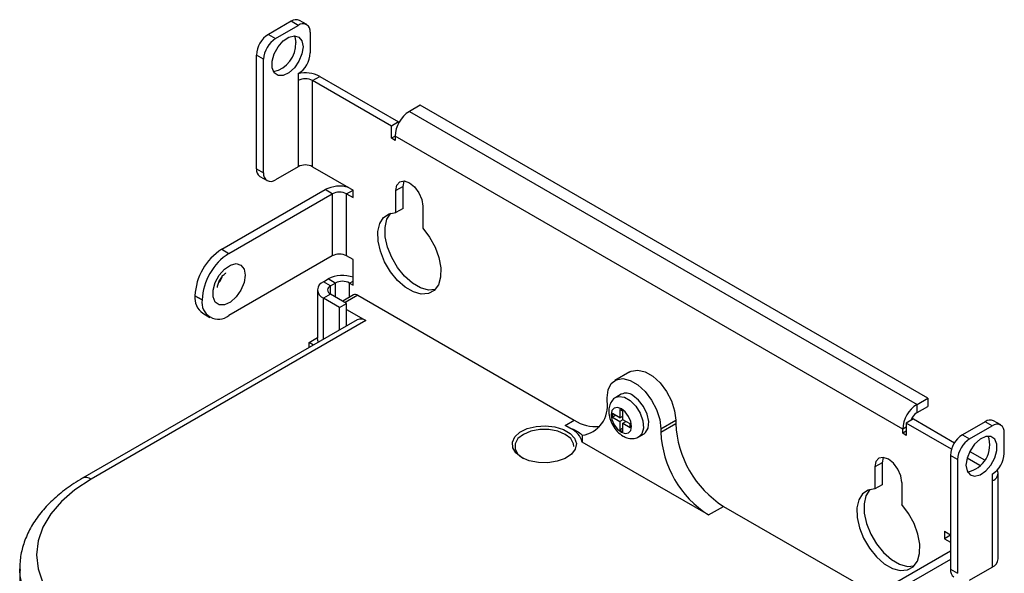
# Model space of a CAD drawing. Header units: millimetres. Extents: x 5 to 273, y 7 to 200.
# Tile 10 of 12: x 211 to 250, y 121 to 143. Entities that reach past the tile are written whole.
import ezdxf

# ---------------------------------------------------------------- set-up
doc = ezdxf.new("R2010")
doc.units = ezdxf.units.MM

msp = doc.modelspace()

# ---------------------------------------------------------------- linework, layer by layer
at = {"color": 7, "linetype": 'Continuous', "lineweight": 25}
for p, q in [((221.45495, 142.52944), (220.55928, 142.01238)), ((220.84213, 141.8491), (221.7378, 142.36616)), ((221.7378, 142.36616), (221.45495, 142.52944)), ((222.0711, 142.39916), (221.78826, 142.56244)), ((220.55928, 142.01238), (220.84213, 141.8491)), ((222.2092, 142.09393), (222.2092, 141.27739)), ((220.37072, 141.0326), (220.08788, 141.19588)), ((220.08788, 136.70491), (220.08788, 141.19588)), ((220.37072, 136.54163), (220.37072, 141.0326)), ((221.7378, 140.46089), (221.7378, 140.18871)), ((222.30348, 140.18871), (222.58632, 140.352)), ((222.58632, 140.352), (225.69759, 138.5559)), ((221.7378, 140.18871), (221.7378, 136.78646)), ((222.30348, 136.78646), (222.30348, 140.18871)), ((225.41475, 138.39262), (222.30348, 140.18871)), ((226.54612, 139.21398), (226.12186, 138.96906)), ((246.58081, 127.6482), (226.54612, 139.21398)), ((226.12186, 138.96906), (246.15655, 127.40328)), ((225.69759, 138.5559), (225.41475, 138.39262)), ((225.41475, 137.9076), (225.41475, 138.39262)), ((225.69759, 138.50298), (225.69759, 138.5559)), ((225.55617, 137.98924), (225.41475, 137.9076)), ((225.55617, 137.98926), (225.55617, 137.82595)), ((245.59086, 126.42348), (225.55617, 137.98926)), ((225.55617, 137.82595), (225.41475, 137.9076)), ((221.7378, 136.78646), (220.84213, 136.2694)), ((222.30348, 136.78646), (223.90626, 135.8612)), ((220.08788, 136.70491), (220.37072, 136.54163)), ((220.22598, 136.39968), (220.50882, 136.2364)), ((225.87437, 136.00913), (225.59153, 135.84585)), ((225.87437, 135.1378), (225.87437, 136.00913)), ((218.72081, 133.52622), (222.79846, 135.8802)), ((219.00365, 133.36294), (223.0813, 135.71692)), ((223.0813, 135.71692), (222.79846, 135.8802)), ((223.0813, 135.71692), (223.0813, 133.26676)), ((223.64698, 133.26676), (223.64698, 135.71692)), ((223.64698, 135.71692), (223.90626, 135.56724)), ((223.90626, 135.56724), (223.90626, 135.8612)), ((225.59153, 134.97451), (225.59153, 135.84585)), ((226.65219, 135.23354), (226.65219, 134.36221)), ((225.87437, 135.1378), (225.59153, 134.97451)), ((218.72081, 133.52622), (219.00365, 133.36294)), ((223.0813, 133.26676), (219.00365, 130.91278)), ((223.90626, 133.11708), (223.64698, 133.26676)), ((223.90626, 132.11001), (223.90626, 133.11708)), ((222.72775, 132.24608), (222.91631, 132.35494)), ((223.01059, 132.0828), (222.72775, 132.24608)), ((223.19915, 132.19165), (222.91631, 132.35494)), ((223.01059, 132.0828), (223.19915, 132.19165)), ((223.76484, 132.19165), (223.90626, 132.11001)), ((222.49343, 131.91952), (222.49343, 130.01426)), ((223.01059, 131.75624), (222.72775, 131.59296)), ((223.64698, 131.38885), (223.01059, 131.75624)), ((217.94299, 131.52582), (217.66015, 131.68911)), ((217.66015, 131.68857), (217.66015, 131.68911)), ((217.66015, 131.68857), (217.94299, 131.52528)), ((217.94299, 131.52528), (217.94299, 131.52582)), ((223.36414, 131.22557), (222.72775, 131.59296)), ((223.36414, 131.22557), (223.64698, 131.38885)), ((223.91638, 131.72507), (223.49048, 131.4792)), ((223.64698, 130.49847), (223.64698, 131.38885)), ((224.08303, 131.70856), (232.62724, 126.7761)), ((217.97087, 131.0018), (218.25371, 130.83852)), ((223.36414, 130.33518), (223.36414, 131.22557)), ((223.64698, 131.14388), (224.40123, 130.70846)), ((224.06793, 130.74147), (213.22562, 124.48234)), ((224.40123, 130.70846), (213.55893, 124.44934)), ((222.16206, 129.85095), (222.49343, 130.04224)), ((222.34369, 129.74609), (222.16206, 129.85095)), ((222.16206, 129.64124), (222.16206, 129.85095)), ((234.82358, 128.68785), (234.23432, 128.34768)), ((233.9236, 127.52483), (233.9236, 127.66092)), ((234.48716, 127.80084), (234.27503, 127.67838)), ((246.15655, 127.40328), (246.58081, 127.6482)), ((246.58081, 127.6482), (246.58081, 127.32158)), ((234.54821, 127.13712), (234.43036, 127.20516)), ((234.43036, 127.20516), (234.43036, 126.86493)), ((234.54821, 126.7969), (234.54821, 127.13712)), ((246.15655, 127.07666), (246.15655, 127.40328)), ((246.15655, 127.07666), (246.58081, 127.32158)), ((232.27369, 126.572), (232.62724, 126.7761)), ((234.43036, 126.86493), (234.13573, 127.03502)), ((234.13573, 127.03502), (234.13573, 126.89892)), ((234.2536, 126.96697), (234.13573, 126.89892)), ((234.13573, 126.89892), (234.43036, 126.72884)), ((234.43036, 126.86493), (234.54821, 126.93296)), ((234.54823, 126.79688), (234.43036, 126.72884)), ((234.43036, 126.72884), (234.43036, 126.38861)), ((234.54819, 126.93295), (234.54821, 126.93294)), ((234.84284, 126.62681), (234.54821, 126.7969)), ((234.54821, 126.66081), (234.66608, 126.72885)), ((234.66606, 126.72886), (234.66606, 126.72884)), ((236.04492, 126.4363), (236.63418, 126.77647)), ((236.63418, 126.77647), (236.63418, 126.64038)), ((246.01513, 126.82683), (245.73229, 126.66355)), ((246.01513, 126.82683), (247.6388, 125.88951)), ((248.84356, 126.71833), (247.94789, 126.20128)), ((249.1264, 126.55505), (248.84356, 126.71833)), ((249.4597, 126.58806), (249.17686, 126.75134)), ((232.50939, 126.43593), (232.27369, 126.572)), ((232.50939, 126.45301), (232.50939, 126.43593)), ((234.54821, 126.45665), (234.43036, 126.38861)), ((234.43036, 126.38861), (234.54821, 126.32058)), ((234.54821, 126.32058), (234.54821, 126.66081)), ((234.54821, 126.66081), (234.84284, 126.49072)), ((234.84284, 126.49072), (234.84284, 126.62681)), ((236.04492, 126.30021), (236.63418, 126.64038)), ((236.04492, 126.4363), (236.04492, 126.30021)), ((245.59086, 126.26017), (245.59086, 126.42348)), ((245.73229, 126.34181), (245.59086, 126.26017)), ((245.73229, 126.66355), (245.73229, 126.17853)), ((247.51815, 125.6326), (245.73229, 126.66355)), ((248.23073, 126.03799), (249.1264, 126.55505)), ((232.94035, 126.18052), (232.94035, 125.915)), ((237.93054, 123.03423), (232.94035, 125.915)), ((235.17495, 126.11949), (235.38709, 126.24195)), ((245.73229, 126.17853), (245.59086, 126.26017)), ((247.94789, 126.20128), (248.23073, 126.03799)), ((249.5978, 125.46629), (249.5978, 126.28283)), ((248.23478, 125.54546), (248.81577, 125.21006)), ((247.75933, 125.2215), (247.47648, 125.38478)), ((247.47648, 125.38478), (247.47648, 120.8938)), ((247.75933, 125.2215), (247.75933, 120.73052)), ((248.63809, 124.98607), (248.12966, 125.27958)), ((244.77769, 125.09647), (244.49485, 124.93319)), ((244.49485, 124.93319), (244.49485, 124.06186)), ((244.77769, 125.09647), (244.77769, 124.22514)), ((249.1264, 124.64979), (249.1264, 124.37761)), ((249.1264, 124.37761), (249.1264, 120.97536)), ((249.36071, 121.30192), (249.36071, 124.70417)), ((244.77769, 124.22514), (244.49485, 124.06186)), ((245.55551, 124.32088), (245.55551, 123.44955)), ((237.93054, 123.03423), (238.5198, 123.3744)), ((238.5198, 123.3744), (244.52921, 119.90524)), ((247.24078, 122.39046), (247.47648, 122.2544)), ((247.24078, 122.39046), (247.24078, 122.09651)), ((247.47648, 122.23258), (247.24078, 122.09651)), ((247.24078, 122.09651), (247.47648, 121.96044)), ((247.47648, 121.60666), (243.4224, 119.26629)), ((247.47648, 121.2801), (243.70525, 119.10301)), ((210.74438, 120.91148), (210.74438, 114.70577)), ((210.74499, 120.85435), (210.74438, 120.91148)), ((247.47648, 120.8938), (247.75933, 120.73052)), ((248.23073, 120.4583), (249.1264, 120.97536))]:
    msp.add_line(p, q, dxfattribs=at)
at = {"color": 8, "linetype": 'Continuous', "lineweight": 25}
for p, q in [((223.64698, 135.71692), (223.90158, 135.8639)), ((223.19915, 132.19165), (223.19915, 131.64738)), ((223.76484, 132.19165), (223.90626, 132.2733)), ((223.76484, 131.63758), (223.76484, 132.19165)), ((223.01059, 131.75624), (223.01059, 132.0828)), ((222.72775, 129.9678), (222.72775, 131.59296)), ((224.08303, 131.70856), (223.5881, 131.42285)), ((245.73229, 126.50512), (245.59086, 126.42348))]:
    msp.add_line(p, q, dxfattribs=at)
at = {"color": 7, "linetype": 'Continuous', "lineweight": 25, "flags": 128}
for points in [[(221.92636, 141.52238), (221.88497, 141.24285), (221.76642, 140.95329), (221.58669, 140.69282), (221.37008, 140.4966), (221.14582, 140.39113), (220.94422, 140.39067), (220.7925, 140.49528), (220.71114, 140.69082), (220.71114, 140.95088), (220.7925, 141.24035), (220.94422, 141.52014), (221.14582, 141.75244), (221.37008, 141.90589), (221.58669, 141.95977), (221.76642, 141.9068), (221.88497, 141.75413), (221.92636, 141.52238)], [(221.58169, 141.95973), (221.60213, 141.91741), (221.64351, 141.68566)], [(225.59153, 135.84585), (225.6319, 136.0569), (225.74686, 136.18921), (225.91891, 136.22264), (226.12186, 136.1521), (226.32481, 135.98832), (226.49686, 135.75625), (226.61182, 135.4912), (226.65219, 135.23354)], [(225.87437, 136.00913), (225.91474, 136.22018), (225.91599, 136.22292)], [(226.65219, 134.36221), (226.92269, 134.00708), (227.14041, 133.60946), (227.29099, 133.19554), (227.36451, 132.7926), (227.35613, 132.42722), (227.2664, 132.12346), (227.10122, 131.90136), (226.8715, 131.77554), (226.59236, 131.75431), (226.28222, 131.83906), (225.9615, 132.0242), (225.65135, 132.29754), (225.37222, 132.64106), (225.14249, 133.03211), (224.97732, 133.44492), (224.88759, 133.85228), (224.8792, 134.22734), (224.95273, 134.54539), (225.10331, 134.78545), (225.32103, 134.9317), (225.59153, 134.97451)], [(227.13515, 131.9336), (226.87521, 131.91759), (226.56506, 132.00234), (226.24434, 132.18748), (225.9342, 132.46082), (225.65506, 132.80434), (225.42534, 133.19539), (225.26016, 133.6082), (225.17043, 134.01556), (225.16205, 134.39062), (225.23557, 134.70867), (225.38615, 134.94873), (225.39141, 134.95418)], [(219.64005, 132.50551), (219.59707, 132.21523), (219.47395, 131.91454), (219.28732, 131.64404), (219.06237, 131.44028), (218.82949, 131.33076), (218.62014, 131.33028), (218.46257, 131.43891), (218.37809, 131.64197), (218.37809, 131.91204), (218.46257, 132.21264), (218.62014, 132.50318), (218.82949, 132.74442), (219.06237, 132.90378), (219.28732, 132.95973), (219.47395, 132.90472), (219.59707, 132.74618), (219.64005, 132.50551)], [(222.5398, 129.8593), (222.5088, 129.92416), (222.49343, 130.01426)], [(234.82358, 128.68785), (234.87893, 128.71541), (235.1329, 128.75727), (235.42257, 128.68827), (235.72447, 128.51399), (236.01413, 128.24855), (236.2681, 127.91346), (236.4658, 127.53586), (236.59121, 127.14635), (236.63418, 126.77647)], [(233.9236, 127.66092), (233.96657, 127.98118), (234.09198, 128.2259), (234.28968, 128.37524), (234.54365, 128.4171), (234.83332, 128.3481), (235.13521, 128.17381), (235.42488, 127.90838), (235.67885, 127.57329), (235.87655, 127.19569), (236.00196, 126.80618), (236.04492, 126.4363)], [(235.38709, 126.24195), (235.44498, 126.28535), (235.54922, 126.46693), (235.5708, 126.72339), (235.5068, 127.0201), (235.36586, 127.31698), (235.16702, 127.57394), (234.93712, 127.75628)], [(234.48929, 126.30016), (234.64263, 126.24686), (234.77262, 126.27212), (234.85948, 126.37209), (234.88998, 126.53155), (234.85948, 126.72623), (234.77262, 126.92649), (234.64263, 127.10183), (234.48929, 127.22557), (234.33595, 127.27887), (234.20595, 127.25362), (234.1191, 127.15365), (234.08859, 126.99418), (234.1191, 126.79951), (234.20595, 126.59925), (234.33595, 126.4239), (234.48929, 126.30016)], [(230.55306, 125.30656), (230.32885, 125.48194), (230.20414, 125.68768), (230.19003, 125.90549), (230.28775, 126.11604), (230.48863, 126.3006), (230.77482, 126.44277), (231.12089, 126.52994), (231.49609, 126.55434), (231.86708, 126.51382), (232.2009, 126.41197), (232.46789, 126.25784), (232.64431, 126.06513), (232.71451, 125.85096), (232.67223, 125.63437), (232.52125, 125.43458), (232.27496, 125.26937), (231.95526, 125.1534), (231.59055, 125.09699), (231.21324, 125.10514), (230.85686, 125.17713), (230.55306, 125.30656)], [(232.6154, 125.74197), (232.60103, 125.84733), (232.48824, 126.04773), (232.27369, 126.21821), (231.97838, 126.34206), (231.63124, 126.40718), (231.26622, 126.40718), (230.91907, 126.34206), (230.62377, 126.21821), (230.40922, 126.04773), (230.29643, 125.84733), (230.29643, 125.63661), (230.40922, 125.4362), (230.62377, 125.26573), (230.62377, 125.26573)], [(248.08931, 125.00372), (248.13069, 124.77197), (248.24925, 124.6193), (248.42897, 124.56633), (248.64559, 124.62021), (248.86984, 124.77366), (249.07144, 125.00597), (249.22317, 125.28575), (249.30453, 125.57522), (249.30453, 125.83529), (249.22317, 126.03083), (249.07144, 126.13543), (248.86984, 126.13497), (248.64559, 126.02951), (248.42897, 125.83329), (248.24925, 125.57281), (248.13069, 125.28325), (248.08931, 125.00372)], [(245.55551, 124.32088), (245.51514, 124.57855), (245.40018, 124.84359), (245.22813, 125.07567), (245.02518, 125.23944), (244.82223, 125.30999), (244.65018, 125.27656), (244.53522, 125.14424), (244.49485, 124.93319)], [(244.81931, 125.31026), (244.81806, 125.30753), (244.77769, 125.09647)], [(213.55893, 124.44934), (212.92645, 124.033), (212.39352, 123.57256), (211.96926, 123.07591), (211.66092, 122.55153), (211.47378, 122.00841), (211.41104, 121.45584), (211.47378, 120.90326), (211.66092, 120.36014), (211.96926, 119.83577), (212.39352, 119.33912), (212.92645, 118.87868), (213.55893, 118.46234)], [(244.49485, 124.06186), (244.22435, 124.01905), (244.00663, 123.87279), (243.85605, 123.63273), (243.78252, 123.31469), (243.79091, 122.93962), (243.88064, 122.53226), (244.04581, 122.11945), (244.27554, 121.7284), (244.55467, 121.38489), (244.86482, 121.11155), (245.18554, 120.9264), (245.49568, 120.84165), (245.77482, 120.86289), (246.00454, 120.9887), (246.16972, 121.21081), (246.25945, 121.51456), (246.26783, 121.87995), (246.19431, 122.28288), (246.04373, 122.6968), (245.82601, 123.09443), (245.55551, 123.44955)], [(244.29473, 124.04152), (244.28947, 124.03607), (244.13889, 123.79601), (244.06537, 123.47797), (244.07375, 123.10291), (244.16348, 122.69554), (244.32866, 122.28273), (244.55838, 121.89168), (244.83752, 121.54817), (245.14766, 121.27483), (245.46838, 121.08968), (245.77853, 121.00493), (246.03847, 121.02095)]]:
    msp.add_lwpolyline(points, dxfattribs=at)
at = {"color": 8, "linetype": 'Continuous', "lineweight": 25, "flags": 128}
for points in [[(234.27829, 127.68024), (234.38997, 127.71715), (234.60805, 127.68882), (234.84193, 127.5538), (235.06001, 127.33035), (235.23285, 127.04863), (235.33709, 126.74669), (235.35867, 126.46531), (235.29467, 126.2425), (235.17643, 126.12035)], [(213.08752, 117.64585), (212.44691, 118.06328), (211.89813, 118.52226), (211.44918, 119.01607), (211.10661, 119.53752), (210.87542, 120.07901), (210.75897, 120.63263), (210.74499, 120.85435)]]:
    msp.add_lwpolyline(points, dxfattribs=at)
at = {"color": 7, "linetype": 'Continuous', "lineweight": 25}
for centre, radius, start, end in [((221.65023, 142.25685), 0.33532, 65.692881, 125.617577), ((221.92182, 142.14055), 0.29114, 350.785963, 129.203285), ((221.11136, 141.14931), 1.02454, 122.605478, 177.394522), ((221.3942, 140.98603), 1.02454, 122.605478, 177.394522), ((220.5151, 141.64256), 1.12924, 282.657174, 2.187601), ((221.18572, 141.32396), 1.02454, 302.605478, 357.394522), ((222.01889, 139.25256), 1.23723, 62.701138, 103.132168), ((222.02064, 139.64283), 0.61481, 62.609672, 117.390328), ((226.78435, 137.93337), 1.22944, 122.605478, 177.394522), ((222.02064, 136.24058), 0.61481, 62.609672, 117.390328), ((220.41455, 136.66885), 0.32865, 173.701152, 234.986667), ((220.65811, 136.49501), 0.29114, 170.785963, 309.203285), ((223.36752, 134.77813), 1.24032, 73.245032, 117.309912), ((223.36414, 135.17103), 0.61481, 62.609672, 117.390328), ((219.96297, 131.58431), 2.30521, 122.605478, 177.394522), ((220.24581, 131.42103), 2.30521, 122.605478, 177.394522), ((223.36414, 132.72087), 0.61481, 62.609672, 117.390328), ((222.85169, 131.91952), 0.34929, 110.783421, 249.216579), ((223.48566, 131.25419), 1.23928, 70.16028, 117.349818), ((223.48199, 131.64577), 0.61481, 62.609672, 117.390328), ((223.07256, 131.91952), 0.17465, 110.783421, 249.216579), ((223.98539, 131.57227), 0.16766, 54.382423, 114.307119), ((218.39515, 131.60744), 0.73947, 173.701152, 234.986667), ((218.5896, 131.42039), 0.65506, 170.785963, 309.203285), ((224.20595, 130.43588), 0.33532, 54.382423, 114.307119), ((234.67685, 127.42218), 0.42352, 52.080966, 116.608575), ((232.77642, 127.33217), 1.16325, 278.101713, 9.533406), ((246.81904, 126.36759), 1.22944, 122.605478, 177.394522), ((246.489, 126.55839), 0.61573, 122.678287, 160.325858), ((233.48158, 128.09629), 1.57251, 237.091714, 275.52153), ((249.03884, 126.44575), 0.33532, 65.692881, 125.617577), ((233.41776, 128.5453), 2.28097, 239.895942, 246.53195), ((232.15505, 125.70405), 0.81314, 15.036084, 64.166075), ((240.13883, 126.48651), 4.09815, 182.605478, 237.394522), ((240.72809, 126.82668), 4.09815, 182.605478, 237.394522), ((249.31042, 126.32945), 0.29114, 350.785963, 129.203285), ((248.49996, 125.3382), 1.02454, 122.605478, 177.394522), ((248.7828, 125.17492), 1.02454, 122.605478, 177.394522), ((247.92949, 125.80354), 1.09652, 281.662036, 18.343341), ((248.57433, 125.51286), 1.02454, 302.605478, 357.394522), ((249.00319, 124.70585), 0.3506, 290.573993, 19.749324), ((248.96035, 121.34184), 0.40235, 294.374658, 354.305201), ((247.80315, 120.85775), 0.32865, 173.701152, 234.986667)]:
    msp.add_arc(centre, radius, start, end, dxfattribs=at)
at = {"color": 8, "linetype": 'Continuous', "lineweight": 25}
for centre, radius, start, end in [((218.32687, 132.52704), 0.41806, 309.824502, 357.047801), ((213.36545, 124.19494), 0.31961, 52.746472, 115.957766)]:
    msp.add_arc(centre, radius, start, end, dxfattribs=at)
at = {"color": 7, "linetype": 'Continuous', "lineweight": 25}
for points, knots in [([(218.55324, 132.01586), (218.55309, 132.01613), (218.55273, 132.01674), (218.55304, 132.06475), (218.56878, 132.14409), (218.60437, 132.24679), (218.66282, 132.36038), (218.73573, 132.46279), (218.80784, 132.53702), (218.86096, 132.57822), (218.88986, 132.59139), (218.88466, 132.58987), (218.88322, 132.58945)], [0, 0, 0, 0, 0.07785181, 0.18175019, 0.28468186, 0.39643302, 0.51849083, 0.64631575, 0.75800118, 0.86064633, 0.96145357, 1, 1, 1, 1]), ([(234.28148, 127.67987), (234.27839, 127.67886), (234.20414, 127.6545), (234.10006, 127.53098), (234.00473, 127.33574), (233.98041, 127.102), (234.02314, 126.84107), (234.14001, 126.56964), (234.32053, 126.31626), (234.47809, 126.20448), (234.55834, 126.14755)], [0, 0, 0, 0, 0.00564007, 0.13555118, 0.25728367, 0.3865451, 0.53039421, 0.68342856, 0.83876793, 1, 1, 1, 1]), ([(232.50939, 126.45301), (232.6117, 126.40521), (232.8159, 126.3098), (232.91461, 126.22783), (232.93675, 126.18715), (232.94035, 126.18052)], [0, 0, 0, 0, 0.456641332, 0.911453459, 1, 1, 1, 1]), ([(234.55834, 126.14755), (234.60781, 126.12247), (234.72707, 126.06203), (234.92727, 126.03939), (235.09875, 126.06306), (235.16372, 126.11848), (235.17348, 126.12681)], [0, 0, 0, 0, 0.2506646, 0.6042621, 0.94052885, 1, 1, 1, 1]), ([(213.22562, 124.48234), (213.11083, 124.41357), (212.77928, 124.21494), (212.28657, 123.84975), (211.78099, 123.37579), (211.36776, 122.86328), (211.05225, 122.32147), (210.84609, 121.76052), (210.74421, 121.2644), (210.75367, 120.95927), (210.75722, 120.84505)], [0, 0, 0, 0, 0.07594447, 0.21935173, 0.36281059, 0.50541161, 0.64615987, 0.78416791, 0.91920693, 1, 1, 1, 1])]:
    msp.add_open_spline(points, degree=3, knots=knots, dxfattribs=at)

doc.saveas('drawing.dxf')
